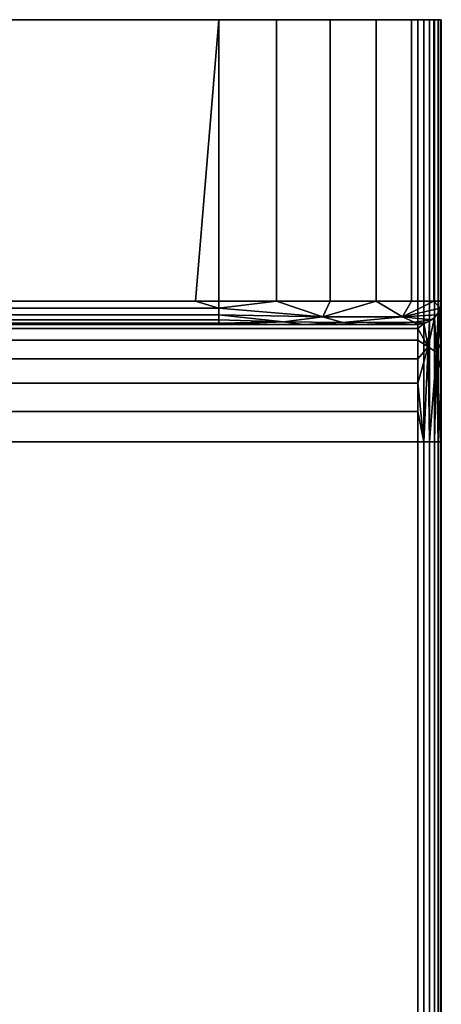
# Model space of a CAD drawing. Header units: millimetres. Extents: x -49 to 49, y -84 to 0.
# Tile 5 of 5: x 0 to 18, y -42 to 0. Entities that reach past the tile are written whole.
import ezdxf

# ---------------------------------------------------------------- set-up
doc = ezdxf.new("R2010")
doc.units = ezdxf.units.MM
doc.layers.add('P-SANR-FIXT', color=6, linetype='Continuous', lineweight=30)

# ---------------------------------------------------------------- blocks, each defined once
blk = doc.blocks.new('FamilyGeomCombination_5310-_3D_')
at = {"layer": 'P-SANR-FIXT'}
mesh = blk.add_polyface(dxfattribs=at)
corners = [(18, 0, 599), (18, 0, 559), (17.676, 0, 556.541), (16.727, 0, 554.25), (15.218, 0, 552.282), (13.25, 0, 550.773), (10.959, 0, 549.824), (8.5, 0, 549.5), (-8.5, 0, 549.5), (-10.959, 0, 549.824), (-13.25, 0, 550.773), (-15.218, 0, 552.282), (-16.727, 0, 554.25), (-17.676, 0, 556.541), (-18, 0, 559), (-18, 0, 599), (-17.966, 0, 599.259), (-17.866, 0, 599.5), (-17.707, 0, 599.707), (-17.5, 0, 599.866), (-17.259, 0, 599.966), (-17, 0, 600), (17, 0, 600), (17.259, 0, 599.966), (17.5, 0, 599.866), (17.707, 0, 599.707), (17.866, 0, 599.5), (17.966, 0, 599.259)]
mesh.append_faces([[corners[k] for k in face] for face in [(4, 1, 2, 3), (14, 11, 12, 13), (20, 18, 19), (18, 15, 16, 17)]], dxfattribs={"vtx0": -1})
mesh.append_faces([[corners[k] for k in face] for face in [(11, 14, 10), (22, 15, 21)]], dxfattribs={"vtx0": -1, "vtx1": -1})
mesh.append_faces([[corners[k] for k in face] for face in [(14, 1, 7, 8)]], dxfattribs={"vtx0": -1, "vtx1": -1, "vtx3": -1})
mesh.append_faces([[corners[k] for k in face] for face in [(1, 4, 5), (15, 0, 1, 14)]], dxfattribs={"vtx0": -1, "vtx2": -1})
mesh.append_faces([[corners[k] for k in face] for face in [(14, 8, 9, 10)]], dxfattribs={"vtx0": -1, "vtx3": -1})
mesh.append_faces([[corners[k] for k in face] for face in [(6, 7, 1, 5)]], dxfattribs={"vtx1": -1, "vtx2": -1})
mesh.append_faces([[corners[k] for k in face] for face in [(22, 23, 0, 15), (20, 21, 15, 18)]], dxfattribs={"vtx1": -1, "vtx2": -1, "vtx3": -1})
mesh.append_faces([[corners[k] for k in face] for face in [(23, 24, 25, 0)]], dxfattribs={"vtx2": -1, "vtx3": -1})
mesh.append_faces([[corners[k] for k in face] for face in [(25, 26, 27, 0)]], dxfattribs={"vtx3": -1})
mesh = blk.add_polyface(dxfattribs=at)
corners = [(17, 0, 600), (-17, 0, 600), (-17, -79.012, 600), (17, -79.012, 600)]
mesh.append_faces([[corners[k] for k in face] for face in [(0, 1, 2, 3)]])
mesh = blk.add_polyface(dxfattribs=at)
corners = [(-8.5, 0, 549.5), (8.5, 0, 549.5), (8.5, -12, 549.5), (7.5, -12, 549.5), (-8.5, -12, 549.5)]
mesh.append_faces([[corners[k] for k in face] for face in [(3, 1, 2)]], dxfattribs={"vtx0": -1})
mesh.append_faces([[corners[k] for k in face] for face in [(0, 1, 3, 4)]], dxfattribs={"vtx1": -1})
mesh = blk.add_polyface(dxfattribs=at)
corners = [(8.5, 0, 549.5), (10.959, 0, 549.824), (13.25, 0, 550.773), (15.218, 0, 552.282), (16.727, 0, 554.25), (17.676, 0, 556.541), (18, 0, 559), (18, -12, 559), (17.676, -12, 556.541), (16.727, -12, 554.25), (15.218, -12, 552.282), (13.25, -12, 550.773), (10.959, -12, 549.824), (8.5, -12, 549.5)]
mesh.append_faces([[corners[k] for k in face] for face in [(0, 1, 12, 13), (7, 8, 5, 6)]], dxfattribs={"vtx1": -1})
mesh.append_faces([[corners[k] for k in face] for face in [(1, 2, 11, 12), (10, 11, 2, 3), (3, 4, 9, 10), (4, 5, 8, 9)]], dxfattribs={"vtx1": -1, "vtx3": -1})
mesh = blk.add_polyface(dxfattribs=at)
corners = [(17, -79.012, 600), (17.259, -79.012, 599.966), (17.5, -79.012, 599.866), (17.707, -79.012, 599.707), (17.866, -79.012, 599.5), (17.966, -79.012, 599.259), (18, -79.012, 599), (18, 0, 599), (17.966, 0, 599.259), (17.866, 0, 599.5), (17.707, 0, 599.707), (17.5, 0, 599.866), (17.259, 0, 599.966), (17, 0, 600)]
mesh.append_faces([[corners[k] for k in face] for face in [(8, 5, 6, 7), (1, 12, 13, 0)]], dxfattribs={"vtx0": -1})
mesh.append_faces([[corners[k] for k in face] for face in [(4, 9, 10, 3), (2, 11, 12, 1), (11, 2, 3, 10)]], dxfattribs={"vtx0": -1, "vtx2": -1})
mesh.append_faces([[corners[k] for k in face] for face in [(4, 5, 8, 9)]], dxfattribs={"vtx1": -1, "vtx3": -1})
mesh = blk.add_polyface(dxfattribs=at)
corners = [(18, 0, 559), (18, 0, 599), (18, -79.012, 599), (18, -79.788, 598.898), (18, -80.512, 598.598), (18, -81.133, 598.121), (18, -81.61, 597.5), (18, -81.909, 596.776), (18, -82.012, 596), (18, -82.012, 590.993), (18, -81.909, 590.216), (18, -81.61, 589.493), (18, -81.133, 588.872), (18, -80.512, 588.395), (18, -79.788, 588.095), (18, -79.012, 587.993), (18, -60.998, 587.993), (18, -60.222, 588.095), (18, -59.498, 588.395), (18, -58.877, 588.872), (18, -58.4, 589.493), (18, -58.1, 590.216), (18, -57.998, 590.993), (18, -57.998, 592), (18, -57.896, 592.777), (18, -57.596, 593.5), (18, -57.12, 594.121), (18, -56.499, 594.598), (18, -55.775, 594.897), (18, -54.999, 595), (18, -18, 595), (18, -16.447, 594.795), (18, -15, 594.196), (18, -13.757, 593.242), (18, -12.804, 592), (18, -12.205, 590.553), (18, -12, 589), (18, -12, 559), (18, -79, 589), (18, -79.518, 589.068), (18, -80, 589.268), (18, -80.414, 589.586), (18, -80.732, 590), (18, -80.932, 590.482), (18, -81, 591), (18, -81, 596), (18, -80.932, 596.518), (18, -80.732, 597), (18, -80.414, 597.414), (18, -80, 597.732), (18, -79.518, 597.932), (18, -79, 598), (18, -61, 598), (18, -60.482, 597.932), (18, -60, 597.732), (18, -59.586, 597.414), (18, -59.268, 597), (18, -59.068, 596.518), (18, -59, 596), (18, -59, 591), (18, -59.068, 590.482), (18, -59.268, 590), (18, -59.586, 589.586), (18, -60, 589.268), (18, -60.482, 589.068), (18, -61, 589)]
mesh.append_faces([[corners[k] for k in face] for face in [(36, 1, 35), (35, 1, 34), (32, 1, 31), (54, 30, 53)]], dxfattribs={"vtx0": -1, "vtx1": -1})
mesh.append_faces([[corners[k] for k in face] for face in [(53, 30, 1, 52)]], dxfattribs={"vtx0": -1, "vtx1": -1, "vtx2": -1})
mesh.append_faces([[corners[k] for k in face] for face in [(64, 17, 18, 63), (63, 18, 19, 62), (62, 19, 20, 61), (61, 20, 21, 60), (16, 65, 38, 15), (39, 14, 15, 38), (40, 13, 14, 39), (41, 12, 13, 40), (42, 11, 12, 41), (9, 43, 44, 8), (43, 9, 10), (58, 26, 27, 57), (56, 28, 29, 55), (1, 30, 31), (28, 56, 57, 27), (6, 46, 47, 5), (5, 47, 48, 4), (8, 44, 45, 7), (7, 45, 46, 6), (2, 51, 52, 1), (4, 48, 49), (59, 23, 24)]], dxfattribs={"vtx0": -1, "vtx2": -1})
mesh.append_faces([[corners[k] for k in face] for face in [(21, 22, 60), (32, 33, 1), (25, 26, 58), (33, 34, 1)]], dxfattribs={"vtx1": -1, "vtx2": -1})
mesh.append_faces([[corners[k] for k in face] for face in [(22, 23, 59, 60), (64, 65, 16, 17), (10, 11, 42, 43), (58, 59, 24, 25), (54, 55, 29, 30), (50, 51, 2, 3), (49, 50, 3, 4)]], dxfattribs={"vtx1": -1, "vtx3": -1})
mesh.append_faces([[corners[k] for k in face] for face in [(36, 37, 0, 1)]], dxfattribs={"vtx3": -1})
mesh = blk.add_polyface(dxfattribs=at)
corners = [(8.5, -13, 550.5), (-8.5, -13, 550.5), (-8.5, -12.951, 550.191), (-8.5, -12.809, 549.912), (-8.5, -12.588, 549.691), (-8.5, -12.309, 549.549), (-8.5, -12, 549.5), (7.5, -12, 549.5), (8.5, -12, 549.5), (8.5, -12.309, 549.549), (8.5, -12.588, 549.691), (8.5, -12.809, 549.912), (8.5, -12.951, 550.191)]
mesh.append_faces([[corners[k] for k in face] for face in [(12, 2, 3, 11), (11, 3, 4, 10), (10, 4, 5, 9)]], dxfattribs={"vtx0": -1, "vtx2": -1})
mesh.append_faces([[corners[k] for k in face] for face in [(0, 1, 2, 12), (7, 8, 9)]], dxfattribs={"vtx2": -1})
mesh.append_faces([[corners[k] for k in face] for face in [(5, 6, 7, 9)]], dxfattribs={"vtx2": -1, "vtx3": -1})
mesh = blk.add_polyface(dxfattribs=at)
corners = [(17, -13, 559), (14.51, -13, 552.99), (8.5, -13, 550.5), (8.5, -12.951, 550.191), (8.5, -12.809, 549.912), (8.5, -12.588, 549.691), (8.5, -12.309, 549.549), (8.5, -12, 549.5), (10.959, -12, 549.824), (13.25, -12, 550.773), (15.218, -12, 552.282), (16.727, -12, 554.25), (17.676, -12, 556.541), (18, -12, 559), (17.951, -12.309, 559), (17.809, -12.588, 559), (17.588, -12.809, 559), (17.309, -12.951, 559), (16.348, -12.671, 554.119), (12.936, -12.674, 550.896), (15.508, -13, 555.399), (12.101, -13, 551.992), (13.784, -12.916, 551.836), (11.259, -12.885, 550.47), (16.837, -12.907, 555.82)]
mesh.append_faces([[corners[k] for k in face] for face in [(0, 24, 17), (4, 23, 3), (9, 19, 8), (3, 23, 2)]], dxfattribs={"vtx0": -1, "vtx1": -1})
mesh.append_faces([[corners[k] for k in face] for face in [(22, 24, 1), (18, 12, 14), (22, 23, 19), (16, 24, 18), (19, 23, 5), (24, 22, 18), (18, 22, 19), (8, 19, 6), (21, 23, 22), (10, 18, 19)]], dxfattribs={"vtx0": -1, "vtx1": -1, "vtx2": -1})
mesh.append_faces([[corners[k] for k in face] for face in [(18, 10, 11), (24, 20, 1)]], dxfattribs={"vtx0": -1, "vtx2": -1})
mesh.append_faces([[corners[k] for k in face] for face in [(13, 14, 12)]], dxfattribs={"vtx1": -1})
mesh.append_faces([[corners[k] for k in face] for face in [(15, 16, 18), (11, 12, 18), (5, 6, 19), (14, 15, 18), (0, 20, 24), (16, 17, 24), (21, 2, 23), (1, 21, 22), (9, 10, 19), (4, 5, 23)]], dxfattribs={"vtx1": -1, "vtx2": -1})
mesh.append_faces([[corners[k] for k in face] for face in [(6, 7, 8)]], dxfattribs={"vtx2": -1})
mesh = blk.add_polyface(dxfattribs=at)
corners = [(18, -18, 595), (17.966, -18, 594.741), (17.866, -18, 594.5), (17.707, -18, 594.292), (17.5, -18, 594.134), (17.259, -18, 594.034), (17, -18, 594), (17, -16.706, 593.829), (17, -15.5, 593.33), (17, -14.464, 592.535), (17, -13.67, 591.5), (17, -13.17, 590.294), (17, -13, 589), (17.259, -12.966, 589), (17.5, -12.866, 589), (17.707, -12.707, 589), (17.866, -12.5, 589), (17.966, -12.259, 589), (18, -12, 589), (18, -12.205, 590.553), (18, -12.804, 592), (18, -13.757, 593.242), (18, -15, 594.196), (18, -16.447, 594.795), (17.793, -14.188, 592.812), (17.442, -13.951, 592.106)]
mesh.append_faces([[corners[k] for k in face] for face in [(22, 24, 21), (23, 1, 22), (16, 24, 15), (15, 25, 14), (14, 25, 13), (11, 25, 10)]], dxfattribs={"vtx0": -1, "vtx1": -1})
mesh.append_faces([[corners[k] for k in face] for face in [(22, 1, 24), (25, 24, 4), (11, 13, 25), (5, 8, 25), (24, 25, 15), (20, 24, 17)]], dxfattribs={"vtx0": -1, "vtx1": -1, "vtx2": -1})
mesh.append_faces([[corners[k] for k in face] for face in [(24, 2, 3), (25, 4, 5), (5, 7, 8), (24, 1, 2), (24, 20, 21), (25, 9, 10)]], dxfattribs={"vtx0": -1, "vtx2": -1})
mesh.append_faces([[corners[k] for k in face] for face in [(0, 1, 23), (18, 19, 17)]], dxfattribs={"vtx1": -1})
mesh.append_faces([[corners[k] for k in face] for face in [(3, 4, 24), (19, 20, 17), (16, 17, 24), (8, 9, 25)]], dxfattribs={"vtx1": -1, "vtx2": -1})
mesh.append_faces([[corners[k] for k in face] for face in [(5, 6, 7), (11, 12, 13)]], dxfattribs={"vtx2": -1})
mesh = blk.add_polyface(dxfattribs=at)
corners = [(18, -12, 589), (17.966, -12.259, 589), (17.866, -12.5, 589), (17.707, -12.707, 589), (17.5, -12.866, 589), (17.259, -12.966, 589), (17, -13, 589), (17, -13, 559), (17.309, -12.951, 559), (17.588, -12.809, 559), (17.809, -12.588, 559), (17.951, -12.309, 559), (18, -12, 559)]
mesh.append_faces([[corners[k] for k in face] for face in [(7, 5, 6)]], dxfattribs={"vtx0": -1})
mesh.append_faces([[corners[k] for k in face] for face in [(9, 4, 8)]], dxfattribs={"vtx0": -1, "vtx1": -1})
mesh.append_faces([[corners[k] for k in face] for face in [(8, 4, 5), (3, 9, 10), (5, 7, 8)]], dxfattribs={"vtx0": -1, "vtx2": -1})
mesh.append_faces([[corners[k] for k in face] for face in [(0, 1, 12)]], dxfattribs={"vtx1": -1})
mesh.append_faces([[corners[k] for k in face] for face in [(1, 2, 11), (11, 12, 1), (10, 11, 2), (2, 3, 10), (3, 4, 9)]], dxfattribs={"vtx1": -1, "vtx2": -1})
mesh = blk.add_polyface(dxfattribs=at)
corners = [(17, -13, 559), (17, -13, 589), (-17, -13, 589), (-17, -13, 559), (-14.51, -13, 552.99), (-8.5, -13, 550.5), (8.5, -13, 550.5), (14.51, -13, 552.99)]
mesh.append_faces([[corners[k] for k in face] for face in [(0, 5, 6, 7), (3, 1, 2)]], dxfattribs={"vtx0": -1})
mesh.append_faces([[corners[k] for k in face] for face in [(4, 5, 3)]], dxfattribs={"vtx1": -1})
mesh.append_faces([[corners[k] for k in face] for face in [(0, 1, 3, 5)]], dxfattribs={"vtx1": -1, "vtx2": -1, "vtx3": -1})
mesh = blk.add_polyface(dxfattribs=at)
corners = [(17, -13, 589), (17, -13.17, 590.294), (17, -13.67, 591.5), (17, -14.464, 592.535), (17, -15.5, 593.33), (17, -16.706, 593.829), (17, -18, 594), (-17, -18, 594), (-17, -16.706, 593.829), (-17, -15.5, 593.33), (-17, -14.464, 592.535), (-17, -13.67, 591.5), (-17, -13.17, 590.294), (-17, -13, 589)]
mesh.append_faces([[corners[k] for k in face] for face in [(0, 1, 12, 13)]], dxfattribs={"vtx1": -1})
mesh.append_faces([[corners[k] for k in face] for face in [(4, 5, 8, 9), (9, 10, 3, 4), (1, 2, 11, 12), (10, 11, 2, 3)]], dxfattribs={"vtx1": -1, "vtx3": -1})
mesh.append_faces([[corners[k] for k in face] for face in [(5, 6, 7, 8)]], dxfattribs={"vtx3": -1})
mesh = blk.add_polyface(dxfattribs=at)
corners = [(17, -54.999, 594), (-17, -54.999, 594), (-17, -18, 594), (17, -18, 594)]
mesh.append_faces([[corners[k] for k in face] for face in [(0, 1, 2, 3)]])
mesh = blk.add_polyface(dxfattribs=at)
corners = [(18, -54.999, 595), (17.966, -54.999, 594.741), (17.866, -54.999, 594.5), (17.707, -54.999, 594.292), (17.5, -54.999, 594.134), (17.259, -54.999, 594.034), (17, -54.999, 594), (17, -18, 594), (17.259, -18, 594.034), (17.5, -18, 594.134), (17.707, -18, 594.292), (17.866, -18, 594.5), (17.966, -18, 594.741), (18, -18, 595)]
mesh.append_faces([[corners[k] for k in face] for face in [(8, 5, 6, 7)]], dxfattribs={"vtx0": -1})
mesh.append_faces([[corners[k] for k in face] for face in [(2, 11, 12, 1), (9, 4, 5, 8), (4, 9, 10, 3)]], dxfattribs={"vtx0": -1, "vtx2": -1})
mesh.append_faces([[corners[k] for k in face] for face in [(0, 1, 12, 13)]], dxfattribs={"vtx1": -1})
mesh.append_faces([[corners[k] for k in face] for face in [(10, 11, 2, 3)]], dxfattribs={"vtx1": -1, "vtx3": -1})

msp = doc.modelspace()

# ---------------------------------------------------------------- block references
at = {"color": 9, "lineweight": 30}
msp.add_blockref('FamilyGeomCombination_5310-_3D_', (0, 0), dxfattribs=at)

doc.saveas('drawing.dxf')
